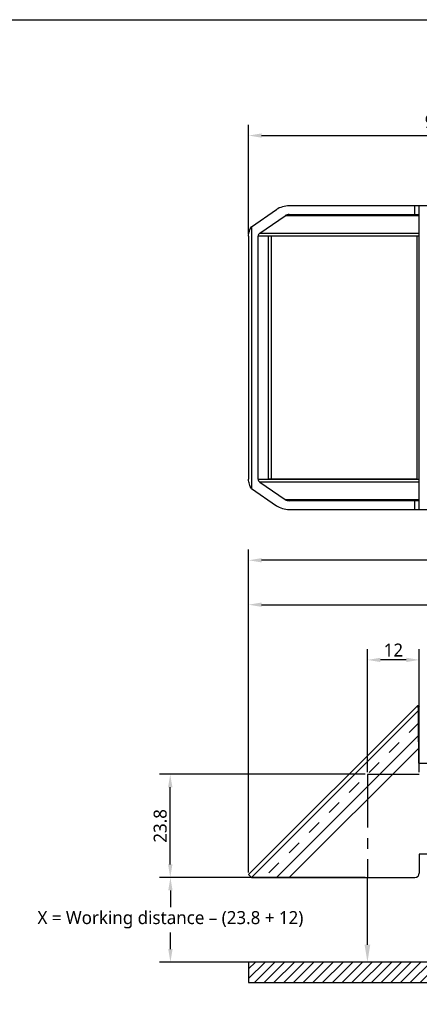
# Model space of a CAD drawing. Header units: millimetres. Extents: x 0 to 594, y 0 to 420.
# Tile 7 of 10: x 146 to 238, y 193 to 420. Entities that reach past the tile are written whole.
import ezdxf
from ezdxf import colors
from ezdxf.entities.mleader import LeaderData, LeaderLine
from ezdxf.math import Vec2, Vec3

# ---------------------------------------------------------------- set-up
doc = ezdxf.new("R2010")
doc.units = ezdxf.units.MM
doc.header["$LTSCALE"] = 32.67
doc.header["$PDMODE"] = 3
doc.header["$PDSIZE"] = 8
doc.linetypes.add('CENTER', pattern=[0.6, 0.375, -0.075, 0.075, -0.075])
doc.linetypes.add('HIDDEN', pattern=[0.2, 0.1, -0.1])
doc.layers.get('0').update_dxf_attribs({"linetype": 'CONTINUOUS'})
doc.layers.get('Defpoints').update_dxf_attribs({"linetype": 'CONTINUOUS'})
doc.layers.add('20_ALL_FEATURES', color=7, linetype='CONTINUOUS')
doc.layers.add('51__DRAFT_DIMS', color=7, linetype='CONTINUOUS')
doc.styles.get("Standard").update_dxf_attribs({"font": 'Roboto-Regular.ttf'})
doc.dimstyles.new('DIMSTYLE_1', dxfattribs={"dimtxt": 3, "dimasz": 3, "dimexe": 2.5, "dimexo": 0.5, "dimgap": 0.75, "dimtad": 1, "dimdsep": 46, "dimtxsty": 'STANDARD', "dimblk": '_FILLED', "dimblk1": '_FILLED', "dimblk2": '_FILLED', "dimcen": 0.09, "dimclrt": 3, "dimazin": 2, "dimtp": 0.3, "dimtm": 0.3, "dimtfac": 1, "dimtofl": 0, "dimtmove": 0, "dimatfit": 3, "dimldrblk": '_FILLED', "dimfxl": 1, "dimtolj": 1, "dimarcsym": 0})
doc.dimstyles.new('DIMSTYLE_3', dxfattribs={"dimtxt": 3, "dimasz": 3, "dimexe": 2.5, "dimexo": 0.5, "dimgap": 0.75, "dimtad": 1, "dimdec": 1, "dimdsep": 46, "dimtxsty": 'STANDARD', "dimblk": '_FILLED', "dimblk1": '_FILLED', "dimblk2": '_FILLED', "dimcen": 0.09, "dimclrt": 3, "dimazin": 2, "dimtp": 0.5, "dimtm": 0.5, "dimtfac": 1, "dimtdec": 1, "dimtofl": 0, "dimtmove": 0, "dimatfit": 3, "dimldrblk": '_FILLED', "dimfxl": 1, "dimtolj": 1, "dimarcsym": 0})

# ---------------------------------------------------------------- blocks, each defined once
blk = doc.blocks.new('_FILLED')
at = {"color": 0, "linetype": 'ByBlock'}
blk.add_solid([(0, 0), (-1, 0.167), (-1, -0.167)], dxfattribs=at)
blk = doc.blocks.new('*D1')
at = {"layer": '51__DRAFT_DIMS', "color": 0, "lineweight": -2}
for p, q in [((198.75, 370.56), (198.75, 395.77)), ((290.1, 360.53), (290.1, 395.77)), ((201.75, 393.27), (287.1, 393.27))]:
    blk.add_line(p, q, dxfattribs=at)
at = {"layer": 'Defpoints', "color": 0}
for p in [(290.1, 393.27), (198.75, 370.06), (290.1, 360.03)]:
    blk.add_point(p, dxfattribs=at)
at = {"layer": '51__DRAFT_DIMS', "color": 0, "linetype": 'ByBlock', "lineweight": -2, "xscale": 3, "yscale": 3, "zscale": 3, "rotation": 180}
blk.add_blockref('_FILLED', (198.75, 393.27), dxfattribs=at)
at = {"layer": '51__DRAFT_DIMS', "color": 0, "linetype": 'ByBlock', "lineweight": -2, "xscale": 3, "yscale": 3, "zscale": 3}
blk.add_blockref('_FILLED', (290.1, 393.27), dxfattribs=at)
at = {"layer": '51__DRAFT_DIMS', "color": 3, "insert": (244.34, 398.02), "char_height": 3, "attachment_point": 2, "line_spacing_factor": 0.9}
blk.add_mtext('\\A1;91.35', dxfattribs=at)
blk = doc.blocks.new('*D5')
at = {"layer": '51__DRAFT_DIMS', "color": 0, "lineweight": -2}
for p, q in [((198.75, 223.23), (198.75, 297.77)), ((371.4, 249.7), (371.4, 297.77)), ((368.4, 295.27), (201.75, 295.27))]:
    blk.add_line(p, q, dxfattribs=at)
at = {"layer": 'Defpoints', "color": 0}
for p in [(198.75, 295.27), (371.4, 249.2), (198.75, 222.73)]:
    blk.add_point(p, dxfattribs=at)
at = {"layer": '51__DRAFT_DIMS', "color": 0, "linetype": 'ByBlock', "lineweight": -2, "xscale": 3, "yscale": 3, "zscale": 3, "rotation": 180}
blk.add_blockref('_FILLED', (198.75, 295.27), dxfattribs=at)
at = {"layer": '51__DRAFT_DIMS', "color": 0, "linetype": 'ByBlock', "lineweight": -2, "xscale": 3, "yscale": 3, "zscale": 3}
blk.add_blockref('_FILLED', (371.4, 295.27), dxfattribs=at)
at = {"layer": '51__DRAFT_DIMS', "color": 3, "insert": (285.18, 300.02), "char_height": 3, "attachment_point": 2, "line_spacing_factor": 0.9}
blk.add_mtext('\\A1;172.6', dxfattribs=at)
blk = doc.blocks.new('*D16')
at = {"layer": '51__DRAFT_DIMS', "color": 0, "lineweight": -2}
for p, q in [((198.75, 223.23), (198.75, 287.52)), ((365.1, 223.23), (365.1, 287.52)), ((201.75, 285.02), (362.1, 285.02))]:
    blk.add_line(p, q, dxfattribs=at)
at = {"layer": 'Defpoints', "color": 0}
for p in [(365.1, 285.02), (198.75, 222.73), (365.1, 222.73)]:
    blk.add_point(p, dxfattribs=at)
at = {"layer": '51__DRAFT_DIMS', "color": 0, "linetype": 'ByBlock', "lineweight": -2, "xscale": 3, "yscale": 3, "zscale": 3, "rotation": 180}
blk.add_blockref('_FILLED', (198.75, 285.02), dxfattribs=at)
at = {"layer": '51__DRAFT_DIMS', "color": 0, "linetype": 'ByBlock', "lineweight": -2, "xscale": 3, "yscale": 3, "zscale": 3}
blk.add_blockref('_FILLED', (365.1, 285.02), dxfattribs=at)
at = {"layer": '51__DRAFT_DIMS', "color": 3, "insert": (281.92, 287.31), "char_height": 3, "attachment_point": 5}
blk.add_mtext('\\A1;166.3', dxfattribs=at)
blk = doc.blocks.new('*D18')
at = {"layer": '51__DRAFT_DIMS', "color": 0, "lineweight": -2}
for p, q in [((226.14, 246.38), (226.14, 274.78)), ((238.1, 246.38), (238.1, 274.78)), ((235.1, 272.28), (229.14, 272.28))]:
    blk.add_line(p, q, dxfattribs=at)
at = {"layer": 'Defpoints', "color": 0}
for p in [(226.14, 272.28), (226.14, 245.88), (238.1, 245.88)]:
    blk.add_point(p, dxfattribs=at)
at = {"layer": '51__DRAFT_DIMS', "color": 0, "linetype": 'ByBlock', "lineweight": -2, "xscale": 3, "yscale": 3, "zscale": 3, "rotation": 180}
blk.add_blockref('_FILLED', (226.14, 272.28), dxfattribs=at)
at = {"layer": '51__DRAFT_DIMS', "color": 0, "linetype": 'ByBlock', "lineweight": -2, "xscale": 3, "yscale": 3, "zscale": 3}
blk.add_blockref('_FILLED', (238.1, 272.28), dxfattribs=at)
at = {"layer": '51__DRAFT_DIMS', "color": 3, "insert": (232.12, 274.55), "char_height": 3, "attachment_point": 5}
blk.add_mtext('\\A1;12', dxfattribs=at)
blk = doc.blocks.new('*D19')
at = {"layer": '51__DRAFT_DIMS', "color": 0, "lineweight": -2}
for p, q in [((225.64, 245.88), (178.18, 245.88)), ((180.68, 225.08), (180.68, 242.88)), ((225.64, 222.08), (178.18, 222.08))]:
    blk.add_line(p, q, dxfattribs=at)
at = {"layer": 'Defpoints', "color": 0}
for p in [(180.68, 245.88), (226.14, 245.88), (226.14, 222.08)]:
    blk.add_point(p, dxfattribs=at)
at = {"layer": '51__DRAFT_DIMS', "color": 0, "linetype": 'ByBlock', "lineweight": -2, "xscale": 3, "yscale": 3, "zscale": 3}
for p, rotation in [((180.68, 245.88), 90), ((180.68, 222.08), 270)]:
    blk.add_blockref('_FILLED', p, dxfattribs=dict(at, rotation=rotation))
at = {"layer": '51__DRAFT_DIMS', "color": 3, "insert": (178.38, 233.98), "char_height": 3, "attachment_point": 5, "rotation": 90}
blk.add_mtext('\\A1;23.8', dxfattribs=at)
blk = doc.blocks.new('*D20')
at = {"layer": '51__DRAFT_DIMS', "color": 0, "lineweight": -2}
for p, q in [((225.64, 222.08), (178.22, 222.08)), ((180.72, 219.08), (180.72, 215.25)), ((180.72, 205.56), (180.72, 209.39)), ((225.64, 202.56), (178.22, 202.56))]:
    blk.add_line(p, q, dxfattribs=at)
at = {"layer": 'Defpoints', "color": 0}
for p in [(226.14, 222.08), (180.72, 202.56), (226.14, 202.56)]:
    blk.add_point(p, dxfattribs=at)
at = {"layer": '51__DRAFT_DIMS', "color": 0, "linetype": 'ByBlock', "lineweight": -2, "xscale": 3, "yscale": 3, "zscale": 3}
for p, rotation in [((180.72, 222.08), 90), ((180.72, 202.56), 270)]:
    blk.add_blockref('_FILLED', p, dxfattribs=dict(at, rotation=rotation))
at = {"layer": '51__DRAFT_DIMS', "color": 3, "insert": (180.72, 212.32), "char_height": 3, "attachment_point": 5}
blk.add_mtext('\\A1;\\A1;X = Working distance – (23.8 + 12)', dxfattribs=at)

msp = doc.modelspace()

# ---------------------------------------------------------------- hatches: boundary and pattern name
h = msp.add_hatch()
h.set_pattern_fill('ANSI31', color=256, scale=0.5)
h.paths.add_polyline_path([(245.217, 197.856), (245.217, 202.558), (198.748, 202.558), (198.748, 197.856)])

# ---------------------------------------------------------------- linework, layer by layer
at = {"color": 7}
msp.add_line((0, 420), (594, 420), dxfattribs=at)
at = {"linetype": 'CENTER'}
for p, q in [((238.098, 245.875), (226.137, 245.875)), ((226.137, 245.875), (226.137, 222.08))]:
    msp.add_line(p, q, dxfattribs=at)
for p, q in [((198.748, 202.558), (198.748, 197.856)), ((245.217, 202.558), (198.748, 202.558)), ((198.748, 197.856), (245.217, 197.856))]:
    msp.add_line(p, q)
at = {"layer": '20_ALL_FEATURES', "color": 7}
for p, q in [((199.397, 372.219), (205.173, 376.195)), ((248.093, 377.045), (208.133, 377.045)), ((208.133, 375.045), (238.093, 375.045)), ((238.093, 307.006), (238.093, 377.045)), ((238.093, 375.626), (238.098, 375.626)), ((201.355, 370.776), (207.146, 374.762)), ((199.39, 372.209), (199.397, 372.219)), ((199.397, 372.219), (199.397, 311.832)), ((198.748, 370.059), (198.748, 313.992)), ((200.928, 313.992), (200.928, 370.059)), ((203.261, 370.026), (203.261, 314.026)), ((237.556, 370.026), (203.261, 370.026)), ((203.968, 370.026), (203.968, 314.026)), ((237.556, 370.026), (237.556, 314.026)), ((203.261, 314.026), (237.556, 314.026)), ((199.39, 311.842), (199.397, 311.832)), ((199.397, 311.832), (205.173, 307.856)), ((201.355, 313.275), (207.146, 309.289)), ((238.093, 309.006), (208.133, 309.006)), ((208.133, 307.006), (248.093, 307.006)), ((238.098, 308.426), (238.093, 308.426)), ((237.795, 261.776), (198.748, 222.729)), ((237.795, 261.776), (237.832, 260.53)), ((237.795, 261.776), (237.818, 261.767)), ((237.818, 261.767), (238.093, 261.491)), ((238.093, 248.48), (238.093, 261.491)), ((237.832, 260.53), (237.832, 254.739)), ((237.832, 254.739), (237.918, 251.866)), ((237.834, 254.668), (237.836, 254.595)), ((237.839, 254.52), (237.841, 254.444)), ((237.871, 253.445), (237.874, 253.351)), ((237.91, 252.144), (237.914, 252.008)), ((237.918, 251.866), (237.918, 248.48)), ((237.918, 248.48), (246.093, 248.48)), ((238.093, 227.48), (238.093, 223.08)), ((246.093, 227.48), (238.093, 227.48)), ((198.748, 222.729), (199.397, 222.08)), ((199.397, 222.08), (237.093, 222.08))]:
    msp.add_line(p, q, dxfattribs=at)
at = {"layer": '20_ALL_FEATURES', "color": 4}
for p, q in [((237.093, 375.045), (237.093, 377.045)), ((238.093, 374.762), (207.146, 374.762)), ((201.355, 370.776), (238.093, 370.776)), ((238.093, 370.059), (200.928, 370.059)), ((200.928, 313.992), (238.093, 313.992)), ((238.093, 313.275), (201.355, 313.275)), ((207.146, 309.289), (238.093, 309.289)), ((237.093, 307.006), (237.093, 309.006)), ((237.832, 260.53), (199.39, 222.088)), ((238.093, 260.444), (237.832, 260.53)), ((205.173, 222.08), (237.832, 254.739)), ((237.832, 254.739), (238.093, 254.653)), ((237.918, 251.866), (208.133, 222.08)), ((238.093, 251.866), (237.918, 251.866))]:
    msp.add_line(p, q, dxfattribs=at)
at = {"layer": '20_ALL_FEATURES', "color": 7, "linetype": 'HIDDEN'}
msp.add_line((238.093, 257.832), (202.342, 222.08), dxfattribs=at)
at = {"layer": '20_ALL_FEATURES', "color": 7}
msp.add_arc((237.093, 223.08), 1, 270, 360, dxfattribs=at)
for centre, major_axis, start_param, end_param in [((208.133, 374.045), (4.243, 0), 1.5707963, 2.3427555), ((208.133, 374.045), (1.414, 0), 1.5707963, 2.3427555), ((202.342, 370.059), (1.414, 0), 2.3427555, 3.1415927), ((202.342, 313.992), (1.414, 0), -3.1415927, -2.3427555), ((208.133, 310.006), (1.414, 0), -2.3427555, -1.5707963), ((208.133, 310.006), (4.243, 0), -2.3427555, -1.5707963)]:
    msp.add_ellipse(centre, major_axis=major_axis, ratio=0.7071068, start_param=start_param, end_param=end_param, dxfattribs=at)
for points, knots in [([(198.748, 370.059), (198.748, 370.258), (198.776, 370.653), (198.899, 371.223), (199.099, 371.748), (199.285, 372.065), (199.39, 372.209)], [0, 0, 0, 0, 0.262024, 0.5189194, 0.7660853, 1, 1, 1, 1]), ([(199.39, 311.842), (199.285, 311.986), (199.099, 312.303), (198.899, 312.828), (198.776, 313.399), (198.748, 313.793), (198.748, 313.992)], [0, 0, 0, 0, 0.2339147, 0.4810806, 0.737976, 1, 1, 1, 1])]:
    msp.add_open_spline(points, degree=3, knots=knots, dxfattribs=at)

# ---------------------------------------------------------------- dimensions: what is measured, and where the dimension line sits
at = {"layer": '51__DRAFT_DIMS', "color": 4}
dim = msp.add_linear_dim(base=(290.098, 393.272), p1=(198.748, 370.059), p2=(290.098, 360.026), dimstyle='DIMSTYLE_1', dxfattribs=at)
dim.commit()
dim.dimension.update_dxf_attribs({"geometry": '*D1', "text_midpoint": (244.341, 393.272), "dimtype": 160})
dim = msp.add_linear_dim(base=(198.748, 295.2715), p1=(371.3978, 249.2005), p2=(198.748, 222.7293), angle=180, dimstyle='DIMSTYLE_3', dxfattribs=at)
dim.commit()
dim.dimension.update_dxf_attribs({"geometry": '*D5', "text_midpoint": (285.1783, 295.2715), "dimtype": 160})
dim = msp.add_linear_dim(base=(365.0978, 285.0209), p1=(198.748, 222.7293), p2=(365.0978, 222.7293), dimstyle='DIMSTYLE_3', override={"dimtxsty": 'STANDARD', "dimldrblk": '_FILLED'}, dxfattribs=at)
dim.commit()
dim.dimension.update_dxf_attribs({"geometry": '*D16', "text_midpoint": (281.9229, 285.0209), "dimtype": 160})
dim = msp.add_linear_dim(base=(226.137, 272.275), p1=(238.098, 245.875), p2=(226.137, 245.875), dimstyle='DIMSTYLE_3', override={"dimtxsty": 'STANDARD', "dimldrblk": '_FILLED'}, dxfattribs=at)
dim.commit()
dim.dimension.update_dxf_attribs({"geometry": '*D18', "text_midpoint": (232.117, 274.546)})
dim = msp.add_linear_dim(base=(180.675, 245.875), p1=(226.137, 222.08), p2=(226.137, 245.875), angle=90, dimstyle='DIMSTYLE_3', override={"dimtxsty": 'STANDARD', "dimldrblk": '_FILLED'}, dxfattribs=at)
dim.commit()
dim.dimension.update_dxf_attribs({"geometry": '*D19', "text_midpoint": (178.384, 233.978)})
dim = msp.add_linear_dim(base=(180.719, 202.558), p1=(226.137, 222.08), p2=(226.137, 202.558), angle=90, text='\\A1;X = Working distance – (23.8 + 12)', dimstyle='DIMSTYLE_3', override={"dimtih": 1, "dimtoh": 1, "dimtxsty": 'STANDARD', "dimldrblk": '_FILLED'}, dxfattribs=at)
dim.commit()
dim.dimension.update_dxf_attribs({"geometry": '*D20', "text_midpoint": (180.719, 212.319)})

# ---------------------------------------------------------------- leaders
ml = msp.add_multileader_mtext('Standard')
ml.set_content('', style='STANDARD')
ml.set_leader_properties()
ml.build(insert=Vec2(0, 0))
ml.multileader.update_dxf_attribs({"text_right_attachment_type": 6, "dogleg_length": 0.36})
ctx = ml.context
ctx.base_point, ctx.plane_origin = Vec3(226.497, 222.08), Vec3(226.137, 202.558)
ctx.right_attachment = 6
notes = []
notes.append((ctx, [(0, (1, 1, 0), (226.137, 222.08), (1, 0), 0.36, [(0, [(226.137, 202.558)], 0, [])])]))
ctx.mtext.insert, ctx.mtext.flow_direction = Vec3(228.497, 222.08), 5
for ctx, leaders in notes:
    for number, flags, end, landing, length, lines in leaders:
        leader = LeaderData()
        leader.index, (leader.has_last_leader_line, leader.has_dogleg_vector, leader.attachment_direction) = number, flags
        leader.last_leader_point, leader.dogleg_vector, leader.dogleg_length = Vec3(end), Vec3(landing), length
        for number, points, colour, breaks in lines:
            line = LeaderLine()
            line.index, line.vertices, line.color, line.breaks = number, Vec3.list(points), colors.encode_raw_color(colour), breaks
            leader.lines.append(line)
        ctx.leaders.append(leader)

doc.saveas('drawing.dxf')
